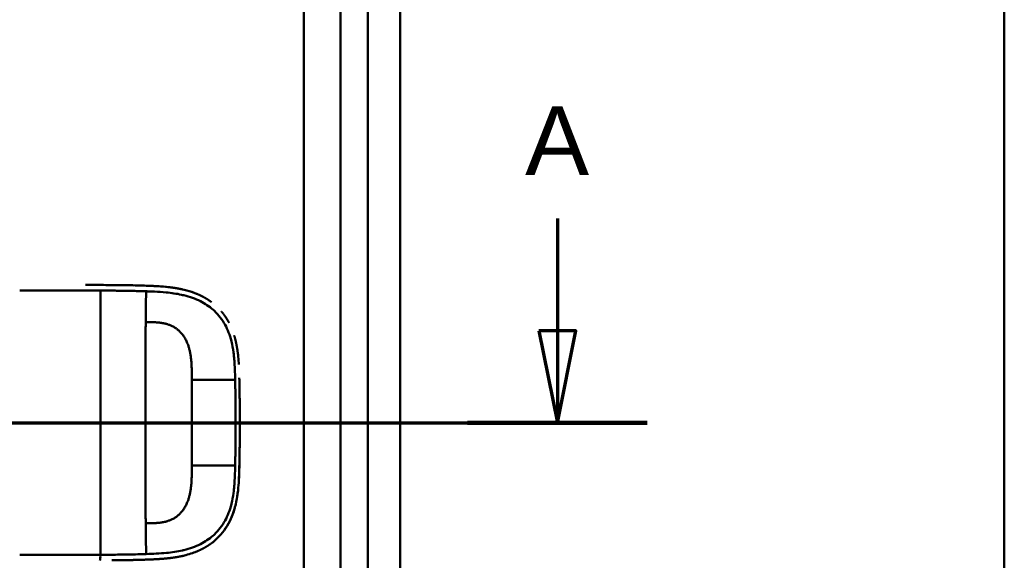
# Model space of a CAD drawing. Header units: millimetres. Extents: x 20 to 833, y 20 to 574.
# Tile 21 of 23: x 713 to 820, y 394 to 453. Entities that reach past the tile are written whole.
import ezdxf

# ---------------------------------------------------------------- set-up
doc = ezdxf.new("R2010")
doc.units = ezdxf.units.MM
doc.header["$LTSCALE"] = 2
for name, color, linetype, lineweight in [('Schnittansichtslinien(DIN)', 7, 'Continuous', 70), ('Sichtbare Kanten(DIN)', 7, 'Continuous', 50), ('Sichtbare tangentiale Kanten(DIN)', 7, 'Continuous', 50), ('Skizziergeometrie(DIN)', 7, 'Continuous', 50)]:
    doc.layers.add(name, color=color, linetype=linetype, lineweight=lineweight)
doc.styles.add('Aktuell-DINGroßer Text', font='arial.ttf')

# ---------------------------------------------------------------- blocks, each defined once
blk = doc.blocks.new('Ränder Standardrahmen')
at = {"layer": 'Skizziergeometrie(DIN)', "flags": 128}
blk.add_lwpolyline([(10, 10), (10, 287), (410, 287), (410, 10), (10, 10)], dxfattribs=at)
blk = doc.blocks.new('2DTransSchnitt0')
at = {"layer": 'Schnittansichtslinien(DIN)', "linetype": 'Continuous'}
for p, q in [((385.66, 215.606), (385.66, 209.474)), ((384.66, 209.474), (385.66, 204.474)), ((386.66, 209.474), (384.66, 209.474)), ((385.66, 209.474), (385.66, 204.474)), ((385.66, 204.474), (386.66, 209.474)), ((257.723, 204.474), (390.551, 204.474))]:
    blk.add_line(p, q, dxfattribs=at)
at = {"layer": 'Schnittansichtslinien(DIN)', "linetype": 'Continuous', "lineweight": 140}
blk.add_line((380.77, 204.474), (390.551, 204.474), dxfattribs=at)
at = {"layer": 'Schnittansichtslinien(DIN)', "linetype": 'Continuous', "flags": 128}
blk.add_lwpolyline([(384.66, 209.474), (385.66, 204.474), (386.66, 209.474), (384.66, 209.474)], dxfattribs=at)
at = {"layer": 'Schnittansichtslinien(DIN)'}
blk.add_solid([(384.66, 209.474), (385.66, 204.474), (386.66, 209.474), (384.66, 209.474)], dxfattribs=at)
at = {"layer": 'Schnittansichtslinien(DIN)', "insert": (383.907, 217.974), "char_height": 3.734, "attachment_point": 7, "style": 'Aktuell-DINGroßer Text'}
blk.add_mtext('A', dxfattribs=at)

msp = doc.modelspace()

# ---------------------------------------------------------------- linework, layer by layer
at = {"layer": 'Sichtbare Kanten(DIN)'}
for p, q in [((754.193, 291.745), (754.193, 483.176)), ((747.693, 482.177), (747.693, 292.745)), ((723.92, 423.933), (723.92, 423.933))]:
    msp.add_line(p, q, dxfattribs=at)
for radius, start, end in [(11.7, 33.30625, 33.34865), (11.6, 32.44432, 32.48803), (11.5, 31.57112, 31.61294), (11.7, 326.65937, 326.70471), (11.6, 327.51746, 327.56366), (11.5, 328.39068, 328.43445)]:
    msp.add_arc((721.693, 408.961), radius, start, end, dxfattribs=at)
for points, degree, knots in [([(719.935, 423.949), (719.936, 423.949), (719.936, 423.949), (719.936, 423.949), (719.937, 423.949), (719.938, 423.949), (719.938, 423.949), (719.94, 423.949), (719.942, 423.949), (719.946, 423.949), (719.949, 423.949), (719.957, 423.949), (719.963, 423.949), (719.979, 423.949), (719.99, 423.949), (720.026, 423.949), (720.051, 423.949), (720.141, 423.949), (720.206, 423.949), (720.621, 423.949), (720.971, 423.949), (721.695, 423.949), (722.067, 423.948), (722.79, 423.945), (723.133, 423.942), (723.478, 423.939)], 3, [0, 0, 0, 0, 0.00005223, 0.00005223, 0.00015665, 0.00015665, 0.0003655, 0.0003655, 0.0007832, 0.0007832, 0.00161859, 0.00161859, 0.00328937, 0.00328937, 0.00663094, 0.00663094, 0.01403005, 0.01403005, 0.03376106, 0.03376106, 0.13899858, 0.13899858, 0.25220584, 0.25220584, 0.35698382, 0.35698382, 0.35698382, 0.35698382]), ([(722.439, 423.947), (722.439, 423.947), (722.439, 423.947), (722.439, 423.947), (722.44, 423.947), (722.44, 423.947), (722.441, 423.947), (722.442, 423.947), (722.443, 423.947), (722.448, 423.947), (722.452, 423.947), (722.466, 423.947), (722.477, 423.946), (722.52, 423.946), (722.552, 423.946), (722.68, 423.945), (722.776, 423.945), (723.16, 423.942), (723.448, 423.939), (724.597, 423.925), (725.46, 423.906), (726.895, 423.86), (727.495, 423.838), (728.968, 423.734), (729.838, 423.629), (731.045, 423.335), (731.403, 423.228), (731.876, 423.053), (731.999, 423.004), (732.144, 422.943), (732.167, 422.933), (732.198, 422.92), (732.206, 422.916), (732.218, 422.911), (732.221, 422.909), (732.224, 422.908), (732.225, 422.908), (732.225, 422.908), (732.225, 422.908), (732.225, 422.908), (732.225, 422.908), (732.225, 422.908), (732.225, 422.908), (732.225, 422.908)], 3, [0, 0, 0, 0, 0.0000491, 0.0000491, 0.0000891, 0.0000891, 0.0002091, 0.0002091, 0.0005692, 0.0005692, 0.0016492, 0.0016492, 0.0048893, 0.0048893, 0.0146095, 0.0146095, 0.0437711, 0.0437711, 0.1312516, 0.1312516, 0.3939292, 0.3939292, 0.5799593, 0.5799593, 0.8598793, 0.8598793, 0.9815506, 0.9815506, 1.0251294, 1.0251294, 1.0332985, 1.0332985, 1.036362, 1.036362, 1.0375109, 1.0375109, 1.0376187, 1.0376187, 1.0376591, 1.0376591, 1.0376717, 1.0376717, 1.0376858, 1.0376858, 1.0376858, 1.0376858]), ([(723.478, 423.939), (723.478, 423.939), (723.478, 423.939), (723.478, 423.939), (723.478, 423.939), (723.479, 423.939), (723.48, 423.939), (723.482, 423.939), (723.483, 423.939), (723.489, 423.939), (723.494, 423.938), (723.519, 423.938), (723.538, 423.938), (723.718, 423.936), (723.882, 423.934), (724.035, 423.931), (724.036, 423.931), (724.036, 423.931)], 3, [0, 0, 0, 0, 0.000011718, 0.000011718, 0.000058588, 0.000058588, 0.00024601, 0.00024601, 0.000620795, 0.000620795, 0.00211991, 0.00211991, 0.008116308, 0.008116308, 0.056609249, 0.056609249, 0.056677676, 0.056677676, 0.056677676, 0.056677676]), ([(723.478, 423.939), (723.478, 423.939), (723.478, 423.939), (723.478, 423.939), (723.479, 423.939), (723.479, 423.939), (723.479, 423.939), (723.481, 423.939), (723.482, 423.939), (723.487, 423.939), (723.491, 423.938), (723.505, 423.938), (723.515, 423.938), (723.558, 423.938), (723.59, 423.937), (723.718, 423.936), (723.814, 423.935), (724.195, 423.929), (724.482, 423.925), (725.196, 423.91), (725.621, 423.9), (726.683, 423.868), (727.313, 423.847), (728.876, 423.745), (729.799, 423.639), (731.054, 423.332), (731.411, 423.225), (731.883, 423.05), (732.007, 423.001), (732.151, 422.94), (732.174, 422.93), (732.205, 422.916), (732.214, 422.913), (732.223, 422.909), (732.224, 422.908), (732.225, 422.908), (732.225, 422.908), (732.225, 422.908), (732.225, 422.908), (732.225, 422.908), (732.225, 422.908), (732.225, 422.908)], 3, [0, 0, 0, 0, 0.00005241, 0.00005241, 0.00009242, 0.00009242, 0.00021245, 0.00021245, 0.0005725, 0.0005725, 0.00165256, 0.00165256, 0.00489264, 0.00489264, 0.01461281, 0.01461281, 0.04377449, 0.04377449, 0.13125587, 0.13125587, 0.2625352, 0.2625352, 0.45952046, 0.45952046, 0.75581351, 0.75581351, 0.87730662, 0.87730662, 0.92088603, 0.92088603, 0.92905535, 0.92905535, 0.93211897, 0.93211897, 0.93240621, 0.93240621, 0.93251398, 0.93251398, 0.93253419, 0.93253419, 0.93255263, 0.93255263, 0.93255263, 0.93255263]), ([(724.616, 423.922), (724.617, 423.922), (724.617, 423.922), (724.617, 423.922), (724.617, 423.922), (724.618, 423.922), (724.619, 423.922), (724.62, 423.922), (724.621, 423.922), (724.624, 423.922), (724.626, 423.922), (724.66, 423.921), (724.691, 423.92), (724.758, 423.919), (724.794, 423.918), (724.956, 423.915), (725.082, 423.912), (725.207, 423.909), (725.209, 423.909), (725.211, 423.909), (725.211, 423.909), (725.211, 423.909)], 3, [0, 0, 0, 0, 0.0000377, 0.0000377, 0.000112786, 0.000112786, 0.000262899, 0.000262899, 0.000563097, 0.000563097, 0.001163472, 0.001163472, 0.0107696, 0.0107696, 0.021744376, 0.021744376, 0.060254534, 0.060254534, 0.060863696, 0.060863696, 0.060907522, 0.060907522, 0.060907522, 0.060907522]), ([(725.875, 423.892), (725.875, 423.892), (725.876, 423.892), (725.876, 423.892), (725.876, 423.892), (725.877, 423.892), (725.877, 423.892), (725.879, 423.892), (725.88, 423.892), (725.885, 423.892), (725.888, 423.892), (725.902, 423.891), (725.913, 423.891), (725.955, 423.89), (725.986, 423.889), (726.112, 423.885), (726.207, 423.882), (726.309, 423.879), (726.317, 423.879), (726.332, 423.878), (726.339, 423.878), (726.345, 423.878), (726.346, 423.878), (726.346, 423.878), (726.346, 423.878), (726.346, 423.878), (726.346, 423.878), (726.346, 423.878), (726.346, 423.878), (726.346, 423.878)], 3, [0, 0, 0, 0, 0.00008353, 0.00008353, 0.00012354, 0.00012354, 0.000243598, 0.000243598, 0.00060375, 0.00060375, 0.001683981, 0.001683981, 0.004924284, 0.004924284, 0.014644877, 0.014644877, 0.043810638, 0.043810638, 0.046544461, 0.046544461, 0.048595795, 0.048595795, 0.048641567, 0.048641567, 0.048665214, 0.048665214, 0.048677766, 0.048677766, 0.048692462, 0.048692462, 0.048692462, 0.048692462]), ([(733.658, 422.077), (733.434, 422.245), (733.157, 422.431), (732.871, 422.599), (732.576, 422.75), (732.275, 422.886), (732.225, 422.908)], 5, [0.94147194, 0.94147194, 0.94147194, 0.94147194, 0.94147194, 0.94147194, 1.09060804, 1.12015227, 1.12015227, 1.12015227, 1.12015227, 1.12015227, 1.12015227]), ([(735.549, 419.853), (735.531, 419.887), (735.392, 420.145), (735.241, 420.395), (735.077, 420.635), (734.902, 420.864), (734.742, 421.054)], 5, [0.63578119, 0.63578119, 0.63578119, 0.63578119, 0.63578119, 0.63578119, 0.65520572, 0.78405735, 0.78405735, 0.78405735, 0.78405735, 0.78405735, 0.78405735]), ([(736.486, 416.764), (736.451, 417.012), (736.394, 417.356), (736.326, 417.699), (736.244, 418.037), (736.146, 418.371), (736.117, 418.464)], 5, [0.31433668, 0.31433668, 0.31433668, 0.31433668, 0.31433668, 0.31433668, 0.43750456, 0.48594884, 0.48594884, 0.48594884, 0.48594884, 0.48594884, 0.48594884]), ([(736.486, 416.764), (736.486, 416.764), (736.486, 416.764), (736.486, 416.764), (736.486, 416.764), (736.486, 416.763), (736.486, 416.763), (736.486, 416.761), (736.486, 416.76), (736.487, 416.755), (736.487, 416.752), (736.489, 416.737), (736.491, 416.727), (736.497, 416.684), (736.501, 416.652), (736.518, 416.524), (736.529, 416.428), (736.572, 416.042), (736.596, 415.752), (736.619, 415.4), (736.623, 415.338), (736.627, 415.276)], 3, [0, 0, 0, 0, 0.00003489, 0.00003489, 0.00007493, 0.00007493, 0.00019502, 0.00019502, 0.00055514, 0.00055514, 0.00163526, 0.00163526, 0.00487537, 0.00487537, 0.01459547, 0.01459547, 0.04375692, 0.04375692, 0.13126731, 0.13126731, 0.14987755, 0.14987755, 0.14987755, 0.14987755]), ([(736.681, 413.816), (736.681, 413.816), (736.681, 413.816), (736.681, 413.815), (736.681, 413.815), (736.681, 413.814), (736.681, 413.814), (736.681, 413.811), (736.681, 413.807), (736.681, 413.792), (736.682, 413.779), (736.684, 413.665), (736.686, 413.564), (736.689, 413.451), (736.689, 413.429), (736.689, 413.429)], 3, [0, 0, 0, 0, 0.000014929, 0.000014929, 0.000074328, 0.000074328, 0.000193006, 0.000193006, 0.001142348, 0.001142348, 0.004939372, 0.004939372, 0.035320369, 0.035320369, 0.038683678, 0.038683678, 0.038683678, 0.038683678]), ([(736.705, 412.621), (736.702, 412.756), (736.7, 412.891), (736.697, 413.025), (736.695, 413.16), (736.692, 413.295), (736.689, 413.429)], 3, [0.366689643, 0.366689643, 0.366689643, 0.366689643, 0.406900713, 0.406900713, 0.406900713, 0.447266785, 0.447266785, 0.447266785, 0.447266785]), ([(736.705, 412.621), (736.705, 412.621), (736.705, 412.621), (736.705, 412.621), (736.705, 412.621), (736.705, 412.62), (736.705, 412.62), (736.705, 412.618), (736.705, 412.617), (736.705, 412.612), (736.705, 412.608), (736.705, 412.594), (736.705, 412.583), (736.706, 412.54), (736.707, 412.508), (736.709, 412.378), (736.71, 412.281), (736.712, 412.157), (736.713, 412.13), (736.713, 412.09), (736.713, 412.077), (736.714, 412.057), (736.714, 412.051), (736.714, 412.041), (736.714, 412.037), (736.714, 412.032), (736.714, 412.031), (736.714, 412.028), (736.714, 412.027), (736.714, 412.026), (736.714, 412.026), (736.714, 412.025), (736.714, 412.025), (736.714, 412.024), (736.714, 412.024), (736.714, 412.024), (736.714, 412.024), (736.714, 412.024), (736.714, 412.024), (736.714, 412.024)], 3, [0, 0, 0, 0, 0.000053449, 0.000053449, 0.000093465, 0.000093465, 0.000213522, 0.000213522, 0.000573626, 0.000573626, 0.001653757, 0.001653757, 0.004893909, 0.004893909, 0.014614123, 0.014614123, 0.043774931, 0.043774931, 0.051769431, 0.051769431, 0.055766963, 0.055766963, 0.057765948, 0.057765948, 0.05876565, 0.05876565, 0.059265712, 0.059265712, 0.059515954, 0.059515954, 0.059641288, 0.059641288, 0.059704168, 0.059704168, 0.059735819, 0.059735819, 0.059751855, 0.059751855, 0.059768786, 0.059768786, 0.059768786, 0.059768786]), ([(736.722, 411.437), (736.72, 411.578), (736.718, 411.719), (736.716, 411.859), (736.716, 411.914), (736.715, 411.969), (736.714, 412.024)], 3, [0.248417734, 0.248417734, 0.248417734, 0.248417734, 0.290654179, 0.290654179, 0.290654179, 0.307101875, 0.307101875, 0.307101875, 0.307101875]), ([(736.722, 411.437), (736.722, 411.437), (736.722, 411.436), (736.722, 411.436), (736.722, 411.436), (736.722, 411.435), (736.722, 411.435), (736.722, 411.433), (736.722, 411.432), (736.722, 411.427), (736.722, 411.424), (736.722, 411.409), (736.722, 411.399), (736.723, 411.355), (736.723, 411.323), (736.724, 411.193), (736.725, 411.096), (736.727, 410.975), (736.727, 410.951), (736.727, 410.914), (736.727, 410.902), (736.727, 410.884), (736.728, 410.878), (736.728, 410.869), (736.728, 410.865), (736.728, 410.861), (736.728, 410.859), (736.728, 410.857), (736.728, 410.856), (736.728, 410.855), (736.728, 410.855), (736.728, 410.854), (736.728, 410.854), (736.728, 410.854), (736.728, 410.854), (736.728, 410.854), (736.728, 410.854), (736.728, 410.853), (736.728, 410.853), (736.728, 410.853)], 3, [0, 0, 0, 0, 0.000031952, 0.000031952, 0.000071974, 0.000071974, 0.000192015, 0.000192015, 0.000552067, 0.000552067, 0.001632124, 0.001632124, 0.004872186, 0.004872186, 0.014592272, 0.014592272, 0.043752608, 0.043752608, 0.05104132, 0.05104132, 0.054685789, 0.054685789, 0.056508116, 0.056508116, 0.057419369, 0.057419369, 0.057875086, 0.057875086, 0.058103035, 0.058103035, 0.058217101, 0.058217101, 0.058274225, 0.058274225, 0.058302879, 0.058302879, 0.058317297, 0.058317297, 0.058332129, 0.058332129, 0.058332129, 0.058332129]), ([(736.732, 410.275), (736.731, 410.415), (736.73, 410.556), (736.729, 410.696), (736.729, 410.748), (736.728, 410.801), (736.728, 410.853)], 3, [0.132443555, 0.132443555, 0.132443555, 0.132443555, 0.174407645, 0.174407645, 0.174407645, 0.190155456, 0.190155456, 0.190155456, 0.190155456]), ([(736.732, 410.275), (736.732, 410.275), (736.732, 410.275), (736.732, 410.274), (736.732, 410.274), (736.732, 410.274), (736.732, 410.273), (736.732, 410.272), (736.732, 410.271), (736.732, 410.266), (736.732, 410.262), (736.732, 410.248), (736.732, 410.237), (736.733, 410.194), (736.733, 410.161), (736.734, 410.032), (736.734, 409.935), (736.736, 409.546), (736.736, 409.254), (736.736, 408.525), (736.735, 408.088), (736.73, 407.245), (736.726, 406.839), (736.721, 406.434)], 3, [0, 0, 0, 0, 0.00006518, 0.00006518, 0.00010518, 0.00010518, 0.00022519, 0.00022519, 0.00058521, 0.00058521, 0.00166523, 0.00166523, 0.00490526, 0.00490526, 0.01462529, 0.01462529, 0.04378543, 0.04378543, 0.13126692, 0.13126692, 0.26248759, 0.26248759, 0.38414897, 0.38414897, 0.38414897, 0.38414897]), ([(736.736, 409.171), (736.736, 409.171), (736.736, 409.17), (736.736, 409.17), (736.736, 409.17), (736.736, 409.169), (736.736, 409.169), (736.736, 409.167), (736.736, 409.166), (736.736, 409.161), (736.736, 409.158), (736.736, 409.143), (736.736, 409.133), (736.736, 409.089), (736.736, 409.057), (736.736, 408.927), (736.736, 408.83), (736.736, 408.441), (736.735, 408.15), (736.731, 407.421), (736.728, 406.983), (736.719, 406.218), (736.715, 405.89), (736.694, 404.609), (736.684, 403.655), (736.632, 402.705)], 3, [0, 0, 0, 0, 0.00008576, 0.00008576, 0.00012576, 0.00012576, 0.00024577, 0.00024577, 0.00060577, 0.00060577, 0.00168578, 0.00168578, 0.0049258, 0.0049258, 0.01464581, 0.01464581, 0.04380589, 0.04380589, 0.13128689, 0.13128689, 0.26250768, 0.26250768, 0.36092522, 0.36092522, 0.64677928, 0.64677928, 0.64677928, 0.64677928]), ([(736.734, 408.078), (736.735, 408.136), (736.735, 408.237), (736.735, 408.339), (736.736, 408.44), (736.736, 408.542), (736.736, 408.585)], 5, [0.378128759, 0.378128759, 0.378128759, 0.378128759, 0.378128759, 0.378128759, 0.40694036, 0.428804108, 0.428804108, 0.428804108, 0.428804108, 0.428804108, 0.428804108]), ([(736.727, 407.005), (736.727, 407.005), (736.727, 407.004), (736.727, 407.004), (736.727, 407.004), (736.727, 407.003), (736.727, 407.003), (736.727, 407.001), (736.727, 407), (736.727, 406.995), (736.727, 406.991), (736.727, 406.977), (736.727, 406.966), (736.727, 406.923), (736.726, 406.891), (736.725, 406.761), (736.724, 406.664), (736.721, 406.401), (736.719, 406.236), (736.717, 406.071)], 3, [0, 0, 0, 0, 0.000075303, 0.000075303, 0.000115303, 0.000115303, 0.000235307, 0.000235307, 0.000595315, 0.000595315, 0.001675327, 0.001675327, 0.00491534, 0.00491534, 0.014635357, 0.014635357, 0.043795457, 0.043795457, 0.093385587, 0.093385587, 0.093385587, 0.093385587]), ([(736.714, 405.851), (736.714, 405.846), (736.712, 405.745), (736.703, 405.152), (736.693, 404.612), (736.681, 404.072)], 3, [0.11540998, 0.11540998, 0.11540998, 0.11540998, 0.13127697, 0.13127697, 0.29329903, 0.29329903, 0.29329903, 0.29329903]), ([(736.714, 405.851), (736.714, 405.851), (736.714, 405.85), (736.714, 405.85), (736.714, 405.85), (736.714, 405.849), (736.714, 405.849), (736.714, 405.847), (736.714, 405.846), (736.714, 405.841), (736.714, 405.838), (736.713, 405.823), (736.713, 405.813), (736.713, 405.769), (736.712, 405.737), (736.71, 405.607), (736.709, 405.51), (736.706, 405.377), (736.706, 405.34), (736.705, 405.29), (736.705, 405.276), (736.704, 405.26), (736.704, 405.258), (736.704, 405.255), (736.704, 405.255), (736.704, 405.254), (736.704, 405.254), (736.704, 405.254), (736.704, 405.254), (736.704, 405.254), (736.704, 405.254), (736.704, 405.254)], 3, [0, 0, 0, 0, 0.000042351, 0.000042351, 0.000082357, 0.000082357, 0.000202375, 0.000202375, 0.000562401, 0.000562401, 0.001642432, 0.001642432, 0.004882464, 0.004882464, 0.014602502, 0.014602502, 0.043762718, 0.043762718, 0.054697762, 0.054697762, 0.058798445, 0.058798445, 0.059567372, 0.059567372, 0.059642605, 0.059642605, 0.059680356, 0.059680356, 0.059699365, 0.059699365, 0.059718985, 0.059718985, 0.059718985, 0.059718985]), ([(736.714, 405.851), (736.714, 405.845), (736.712, 405.738), (736.71, 405.592), (736.708, 405.501), (736.706, 405.377), (736.706, 405.343), (736.705, 405.296), (736.705, 405.284), (736.704, 405.266), (736.704, 405.261), (736.704, 405.256), (736.704, 405.256), (736.704, 405.255), (736.704, 405.255), (736.704, 405.254), (736.704, 405.254), (736.704, 405.254), (736.704, 405.254), (736.704, 405.254), (736.704, 405.254), (736.704, 405.254)], 3, [0.442471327, 0.442471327, 0.442471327, 0.442471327, 0.459325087, 0.459325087, 0.486465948, 0.486465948, 0.496643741, 0.496643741, 0.500460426, 0.500460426, 0.501891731, 0.501891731, 0.50203941, 0.50203941, 0.502113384, 0.502113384, 0.502150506, 0.502150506, 0.5021692, 0.5021692, 0.502188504, 0.502188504, 0.502188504, 0.502188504]), ([(736.689, 404.465), (736.689, 404.465), (736.689, 404.465), (736.689, 404.465), (736.689, 404.465), (736.689, 404.464), (736.689, 404.464), (736.689, 404.462), (736.689, 404.461), (736.689, 404.456), (736.689, 404.453), (736.689, 404.438), (736.688, 404.427), (736.687, 404.384), (736.687, 404.352), (736.684, 404.237), (736.682, 404.155), (736.681, 404.072)], 3, [0, 0, 0, 0, 0.000033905, 0.000033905, 0.000073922, 0.000073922, 0.000193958, 0.000193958, 0.000554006, 0.000554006, 0.001634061, 0.001634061, 0.004874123, 0.004874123, 0.014594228, 0.014594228, 0.039322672, 0.039322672, 0.039322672, 0.039322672]), ([(736.681, 404.072), (736.663, 403.334), (736.639, 402.592), (736.494, 401.045), (736.36, 400.232), (736.051, 399.212), (735.963, 398.963), (735.831, 398.639), (735.796, 398.559), (735.749, 398.453), (735.737, 398.426), (735.707, 398.361), (735.68, 398.305), (735.67, 398.283)], 3, [0, 0, 0, 0, 0.22193151, 0.22193151, 0.46716047, 0.46716047, 0.54829248, 0.54829248, 0.5753061, 0.5753061, 0.58430945, 0.58430945, 0.59766622, 0.59766622, 0.59766622, 0.59766622]), ([(736.216, 399.779), (736.223, 399.805), (736.304, 400.113), (736.372, 400.424), (736.43, 400.738), (736.477, 401.054), (736.514, 401.344)], 5, [1.29338836, 1.29338836, 1.29338836, 1.29338836, 1.29338836, 1.29338836, 1.30638847, 1.4503927, 1.4503927, 1.4503927, 1.4503927, 1.4503927, 1.4503927]), ([(736.216, 399.779), (736.216, 399.779), (736.216, 399.779), (736.216, 399.779), (736.216, 399.779), (736.216, 399.779), (736.216, 399.778), (736.216, 399.778), (736.216, 399.777), (736.214, 399.769), (736.212, 399.761), (736.207, 399.744), (736.205, 399.735), (736.195, 399.701), (736.188, 399.676), (736.144, 399.519), (736.105, 399.388), (736.005, 399.086), (735.943, 398.915), (735.579, 398.015), (735.169, 397.333), (734.493, 396.556), (734.3, 396.361), (734.03, 396.119), (733.961, 396.06), (733.868, 395.983), (733.844, 395.964), (733.791, 395.922), (733.754, 395.893), (733.731, 395.875)], 3, [0, 0, 0, 0, 0.00001917, 0.00001917, 0.00005748, 0.00005748, 0.0001341, 0.0001341, 0.00028731, 0.00028731, 0.00273867, 0.00273867, 0.00568458, 0.00568458, 0.01354037, 0.01354037, 0.0554501, 0.0554501, 0.11134724, 0.11134724, 0.35517064, 0.35517064, 0.44356656, 0.44356656, 0.47298674, 0.47298674, 0.48279189, 0.48279189, 0.49507846, 0.49507846, 0.49507846, 0.49507846]), ([(734.857, 396.983), (734.99, 397.15), (735.17, 397.396), (735.337, 397.654), (735.49, 397.922), (735.63, 398.2), (735.67, 398.283)], 5, [0.97812109, 0.97812109, 0.97812109, 0.97812109, 0.97812109, 0.97812109, 1.08869603, 1.13469166, 1.13469166, 1.13469166, 1.13469166, 1.13469166, 1.13469166]), ([(732.118, 394.943), (732.19, 394.973), (732.53, 395.122), (732.862, 395.291), (733.185, 395.481), (733.495, 395.693), (733.731, 395.875)], 5, [0.61062915, 0.61062915, 0.61062915, 0.61062915, 0.61062915, 0.61062915, 0.65331117, 0.81171679, 0.81171679, 0.81171679, 0.81171679, 0.81171679, 0.81171679]), ([(732.118, 394.943), (732.117, 394.943), (732.117, 394.943), (732.117, 394.942), (732.117, 394.942), (732.115, 394.941), (732.113, 394.941), (732.107, 394.938), (732.102, 394.936), (732.085, 394.929), (732.073, 394.924), (731.995, 394.891), (731.928, 394.865), (731.771, 394.804), (731.681, 394.771), (731.347, 394.656), (731.1, 394.581), (730.766, 394.494), (730.682, 394.473), (730.569, 394.447), (730.541, 394.44), (730.469, 394.424), (730.411, 394.411), (730.381, 394.405)], 3, [0, 0, 0, 0, 0.00003654, 0.00003654, 0.00018252, 0.00018252, 0.00076618, 0.00076618, 0.00242803, 0.00242803, 0.00685953, 0.00685953, 0.03049567, 0.03049567, 0.06201177, 0.06201177, 0.14610438, 0.14610438, 0.17411752, 0.17411752, 0.18345462, 0.18345462, 0.19786847, 0.19786847, 0.19786847, 0.19786847]), ([(723.972, 393.964), (723.972, 393.964), (723.971, 393.964), (723.971, 393.964), (723.971, 393.964), (723.97, 393.964), (723.97, 393.964), (723.969, 393.964), (723.967, 393.964), (723.963, 393.964), (723.959, 393.964), (723.945, 393.964), (723.934, 393.964), (723.892, 393.963), (723.86, 393.963), (723.733, 393.961), (723.637, 393.96), (723.512, 393.959), (723.483, 393.958), (723.44, 393.958), (723.425, 393.958), (723.403, 393.957), (723.396, 393.957), (723.385, 393.957), (723.382, 393.957), (723.376, 393.957), (723.374, 393.957), (723.371, 393.957), (723.371, 393.957), (723.369, 393.957), (723.369, 393.957), (723.368, 393.957), (723.368, 393.957), (723.367, 393.957), (723.367, 393.957), (723.367, 393.957), (723.367, 393.957), (723.367, 393.957), (723.367, 393.957), (723.367, 393.957)], 3, [0, 0, 0, 0, 0.000043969, 0.000043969, 0.000083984, 0.000083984, 0.000204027, 0.000204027, 0.000564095, 0.000564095, 0.001644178, 0.001644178, 0.004884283, 0.004884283, 0.014604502, 0.014604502, 0.04376599, 0.04376599, 0.052593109, 0.052593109, 0.057007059, 0.057007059, 0.059214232, 0.059214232, 0.060317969, 0.060317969, 0.060869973, 0.060869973, 0.061146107, 0.061146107, 0.061284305, 0.061284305, 0.061353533, 0.061353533, 0.061388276, 0.061388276, 0.061405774, 0.061405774, 0.061423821, 0.061423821, 0.061423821, 0.061423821]), ([(723.972, 393.964), (723.982, 393.965), (723.992, 393.965), (724.196, 393.968), (724.388, 393.971), (724.58, 393.974)], 3, [0.247650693, 0.247650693, 0.247650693, 0.247650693, 0.250845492, 0.250845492, 0.310534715, 0.310534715, 0.310534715, 0.310534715]), ([(725.189, 393.987), (725.189, 393.987), (725.189, 393.987), (725.189, 393.987), (725.189, 393.987), (725.188, 393.987), (725.188, 393.987), (725.186, 393.987), (725.185, 393.987), (725.181, 393.987), (725.177, 393.987), (725.163, 393.986), (725.153, 393.986), (725.111, 393.985), (725.079, 393.984), (724.953, 393.982), (724.858, 393.98), (724.732, 393.977), (724.702, 393.977), (724.656, 393.976), (724.641, 393.975), (724.618, 393.975), (724.61, 393.975), (724.599, 393.975), (724.595, 393.975), (724.589, 393.974), (724.587, 393.974), (724.585, 393.974), (724.584, 393.974), (724.582, 393.974), (724.582, 393.974), (724.581, 393.974), (724.581, 393.974), (724.58, 393.974), (724.58, 393.974), (724.58, 393.974), (724.58, 393.974), (724.58, 393.974), (724.58, 393.974), (724.58, 393.974)], 3, [0, 0, 0, 0, 0.000046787, 0.000046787, 0.000086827, 0.000086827, 0.000206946, 0.000206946, 0.000567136, 0.000567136, 0.001647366, 0.001647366, 0.004887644, 0.004887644, 0.014608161, 0.014608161, 0.043771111, 0.043771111, 0.053078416, 0.053078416, 0.057732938, 0.057732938, 0.060060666, 0.060060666, 0.0612249, 0.0612249, 0.061807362, 0.061807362, 0.062098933, 0.062098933, 0.062245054, 0.062245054, 0.062318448, 0.062318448, 0.062355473, 0.062355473, 0.062374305, 0.062374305, 0.06239437, 0.06239437, 0.06239437, 0.06239437]), ([(725.189, 393.987), (725.198, 393.987), (725.206, 393.987), (725.416, 393.992), (725.618, 393.997), (725.833, 394.003), (725.847, 394.004), (725.862, 394.004)], 3, [0.373932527, 0.373932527, 0.373932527, 0.373932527, 0.376597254, 0.376597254, 0.439473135, 0.439473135, 0.443987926, 0.443987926, 0.443987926, 0.443987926]), ([(726.351, 394.019), (726.351, 394.019), (726.351, 394.019), (726.35, 394.019), (726.35, 394.019), (726.35, 394.019), (726.35, 394.019), (726.349, 394.019), (726.348, 394.019), (726.345, 394.019), (726.343, 394.019), (726.335, 394.019), (726.328, 394.019), (726.302, 394.018), (726.282, 394.017), (726.204, 394.015), (726.144, 394.013), (726.048, 394.01), (726.011, 394.009), (725.955, 394.007), (725.937, 394.006), (725.909, 394.006), (725.899, 394.005), (725.885, 394.005), (725.881, 394.005), (725.874, 394.005), (725.871, 394.004), (725.868, 394.004), (725.867, 394.004), (725.865, 394.004), (725.864, 394.004), (725.863, 394.004), (725.863, 394.004), (725.863, 394.004), (725.862, 394.004), (725.862, 394.004), (725.862, 394.004), (725.862, 394.004), (725.862, 394.004), (725.862, 394.004), (725.862, 394.004), (725.862, 394.004)], 3, [0, 0, 0, 0, 0.000030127, 0.000030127, 0.00007034, 0.00007034, 0.000146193, 0.000146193, 0.000373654, 0.000373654, 0.001055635, 0.001055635, 0.003100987, 0.003100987, 0.009236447, 0.009236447, 0.027643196, 0.027643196, 0.039082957, 0.039082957, 0.044805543, 0.044805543, 0.047668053, 0.047668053, 0.049100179, 0.049100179, 0.049817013, 0.049817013, 0.050176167, 0.050176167, 0.050356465, 0.050356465, 0.050447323, 0.050447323, 0.050493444, 0.050493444, 0.050517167, 0.050517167, 0.050529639, 0.050529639, 0.050543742, 0.050543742, 0.050543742, 0.050543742]), ([(726.351, 394.019), (726.374, 394.02), (726.397, 394.021), (726.463, 394.023), (726.506, 394.024), (726.549, 394.026)], 3, [0.495122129, 0.495122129, 0.495122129, 0.495122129, 0.502349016, 0.502349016, 0.515895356, 0.515895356, 0.515895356, 0.515895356]), ([(726.549, 394.026), (726.549, 394.026), (726.965, 394.04), (727.749, 394.071), (728.526, 394.118), (729.285, 394.198), (730.032, 394.329), (730.381, 394.405)], 5, [0, 0, 0, 0, 0, 0, 0.00023388, 0.21792631, 0.41257681, 0.41257681, 0.41257681, 0.41257681, 0.41257681, 0.41257681])]:
    msp.add_open_spline(points, degree=degree, knots=knots, dxfattribs=at)
for points, degree in [([(727.454, 423.834), (727.274, 423.843), (727.093, 423.851), (726.912, 423.858), (726.731, 423.865), (726.549, 423.871)], 5), ([(730.534, 423.458), (730.208, 423.533), (729.879, 423.596), (729.548, 423.648), (729.215, 423.691), (728.88, 423.727)], 5), ([(722.783, 393.952), (722.979, 393.953), (723.173, 393.955), (723.367, 393.957)], 3)]:
    msp.add_open_spline(points, degree=degree, dxfattribs=at)
at = {"layer": 'Sichtbare tangentiale Kanten(DIN)'}
for p, q in [((743.693, 292.745), (743.693, 482.177)), ((731.505, 413.606), (731.505, 413.615)), ((736.229, 413.606), (731.505, 413.606)), ((731.505, 404.291), (731.505, 404.282)), ((736.229, 404.291), (731.505, 404.291)), ((721.543, 394.559), (721.55, 394.559))]:
    msp.add_line(p, q, dxfattribs=at)
for centre, major_axis, start_param, end_param in [((731.587, 408.389), (-0.005, 10.727), 1.0628535, 1.5185692), ((731.587, 409.508), (-0.005, -10.727), 4.7645546, 5.2203318)]:
    msp.add_ellipse(centre, major_axis=major_axis, ratio=0.0085792, start_param=start_param, end_param=end_param, dxfattribs=at)
for points, degree in [([(750.693, 292.745), (750.693, 355.889), (750.693, 419.033), (750.693, 482.177)], 3), ([(721.55, 408.949), (721.55, 412.423), (721.55, 415.898), (721.55, 419.048), (721.55, 421.549), (721.55, 423.338)], 5), ([(726.486, 419.914), (726.492, 420.698), (726.5, 421.432), (726.509, 422.107), (726.52, 422.718), (726.533, 423.263)], 5), ([(726.486, 419.914), (726.471, 418.12), (726.462, 416.044), (726.456, 413.751), (726.454, 411.35), (726.454, 408.949)], 5), ([(726.454, 408.949), (724.94, 408.949), (723.33, 408.949), (721.55, 408.949)], 3), ([(721.55, 408.948), (721.55, 405.473), (721.55, 401.999), (721.55, 398.849), (721.55, 396.348), (721.55, 394.559)], 5), ([(726.454, 408.949), (727.989, 408.949), (729.669, 408.949), (731.495, 408.949)], 3), ([(726.486, 397.983), (726.471, 399.776), (726.462, 401.853), (726.456, 404.146), (726.454, 406.547), (726.454, 408.948)], 5), ([(726.486, 397.983), (726.497, 396.669), (726.512, 395.54), (726.533, 394.634)], 3)]:
    msp.add_open_spline(points, degree=degree, dxfattribs=at)
for points, degree, knots in [([(712.761, 423.338), (712.931, 423.338), (713.101, 423.338), (713.27, 423.338), (713.468, 423.338), (713.666, 423.338), (713.882, 423.338), (714.282, 423.338), (714.629, 423.338), (714.968, 423.338), (715.001, 423.338), (715.037, 423.338), (715.075, 423.338), (715.424, 423.338), (715.749, 423.338), (716.081, 423.338), (716.446, 423.338), (716.807, 423.338), (717.171, 423.338), (717.533, 423.338), (717.894, 423.338), (718.251, 423.338), (718.389, 423.338), (718.53, 423.338), (718.671, 423.338), (718.897, 423.338), (719.12, 423.338), (719.346, 423.338), (719.717, 423.338), (720.084, 423.338), (720.455, 423.338), (720.817, 423.338), (721.182, 423.338), (721.533, 423.338), (721.543, 423.338), (721.546, 423.338), (721.55, 423.338)], 3, [0, 0, 0, 0, 0.05078067, 0.05078067, 0.05078067, 0.1102021, 0.1102021, 0.1102021, 0.2202767, 0.2202767, 0.2202767, 0.23095286, 0.23095286, 0.23095286, 0.33022951, 0.33022951, 0.33022951, 0.4395805, 0.4395805, 0.4395805, 0.54854182, 0.54854182, 0.54854182, 0.59063446, 0.59063446, 0.59063446, 0.6580998, 0.6580998, 0.6580998, 0.76890548, 0.76890548, 0.76890548, 0.8770848, 0.8770848, 0.8770848, 0.87997457, 0.87997457, 0.87997457, 0.87997457]), ([(721.55, 423.338), (721.569, 423.338), (721.589, 423.338), (721.609, 423.338), (721.819, 423.338), (722.027, 423.338), (722.233, 423.337), (722.44, 423.337), (722.646, 423.335), (722.853, 423.334), (723.06, 423.333), (723.266, 423.331), (723.471, 423.329), (723.548, 423.328), (723.625, 423.327), (723.703, 423.326), (723.831, 423.325), (723.96, 423.323), (724.089, 423.321), (724.296, 423.318), (724.501, 423.315), (724.704, 423.311), (724.908, 423.307), (725.113, 423.302), (725.318, 423.298), (725.523, 423.293), (725.726, 423.288), (725.927, 423.282), (726.128, 423.276), (726.331, 423.269), (726.533, 423.263)], 3, [0, 0, 0, 0, 0.00593799, 0.00593799, 0.00593799, 0.06876696, 0.06876696, 0.06876696, 0.13141451, 0.13141451, 0.13141451, 0.19404693, 0.19404693, 0.19404693, 0.2177013, 0.2177013, 0.2177013, 0.25674204, 0.25674204, 0.25674204, 0.3195011, 0.3195011, 0.3195011, 0.38223166, 0.38223166, 0.38223166, 0.44495846, 0.44495846, 0.44495846, 0.5075707, 0.5075707, 0.5075707, 0.5075707]), ([(726.533, 423.263), (726.576, 423.261), (726.62, 423.26), (726.664, 423.258), (726.93, 423.249), (727.195, 423.239), (727.454, 423.226), (727.87, 423.206), (728.281, 423.18), (728.704, 423.14), (728.994, 423.112), (729.283, 423.077), (729.563, 423.036), (729.843, 422.994), (730.111, 422.946), (730.378, 422.888), (730.465, 422.869), (730.554, 422.848), (730.644, 422.826), (730.961, 422.749), (731.275, 422.656), (731.573, 422.55), (731.871, 422.443), (732.156, 422.323), (732.437, 422.182), (732.683, 422.059), (732.927, 421.919), (733.158, 421.765), (733.389, 421.611), (733.605, 421.446), (733.812, 421.265), (733.864, 421.219), (733.917, 421.171), (733.969, 421.122), (734.198, 420.906), (734.41, 420.672), (734.603, 420.422), (734.796, 420.171), (734.97, 419.905), (735.124, 419.626), (735.272, 419.356), (735.402, 419.075), (735.516, 418.78), (735.63, 418.485), (735.728, 418.175), (735.813, 417.842), (735.819, 417.818), (735.825, 417.796), (735.83, 417.775), (735.92, 417.411), (735.993, 417.017), (736.05, 416.592), (736.085, 416.333), (736.11, 416.086), (736.132, 415.825), (736.135, 415.793), (736.137, 415.764), (736.14, 415.736), (736.166, 415.408), (736.184, 415.071), (736.198, 414.718), (736.212, 414.366), (736.218, 414.102), (736.229, 413.606)], 3, [0, 0, 0, 0, 0.0135271, 0.0135271, 0.0135271, 0.0957917, 0.0957917, 0.0957917, 0.2275588, 0.2275588, 0.2275588, 0.3181985, 0.3181985, 0.3181985, 0.4088383, 0.4088383, 0.4088383, 0.4385873, 0.4385873, 0.4385873, 0.5430912, 0.5430912, 0.5430912, 0.6475951, 0.6475951, 0.6475951, 0.7390043, 0.7390043, 0.7390043, 0.8304135, 0.8304135, 0.8304135, 0.8537246, 0.8537246, 0.8537246, 0.9560852, 0.9560852, 0.9560852, 1.0584459, 1.0584459, 1.0584459, 1.157356, 1.157356, 1.157356, 1.2562662, 1.2562662, 1.2562662, 1.263312, 1.263312, 1.263312, 1.386941, 1.386941, 1.386941, 1.4624438, 1.4624438, 1.4624438, 1.4715048, 1.4715048, 1.4715048, 1.5781325, 1.5781325, 1.5781325, 1.6847601, 1.6847601, 1.6847601, 1.6847601]), ([(731.505, 413.615), (731.507, 414.151), (731.513, 415.513), (731.381, 417.053), (730.703, 418.86), (729.272, 419.729), (728.013, 419.907), (726.994, 419.902), (726.486, 419.914)], 5, [0, 0, 0, 0, 0, 0, 0.24920002, 0.49920002, 0.74920002, 0.99920002, 0.99920002, 0.99920002, 0.99920002, 0.99920002, 0.99920002]), ([(736.279, 408.949), (736.279, 409.143), (736.278, 409.336), (736.278, 409.529), (736.275, 410.494), (736.266, 411.46), (736.251, 412.433), (736.248, 412.628), (736.244, 412.82), (736.241, 413.007), (736.237, 413.193), (736.234, 413.385), (736.229, 413.585), (736.229, 413.592), (736.229, 413.599), (736.229, 413.606)], 3, [0, 0, 0, 0, 0.05795206, 0.05795206, 0.05795206, 0.34771308, 0.34771308, 0.34771308, 0.40585328, 0.40585328, 0.40585328, 0.46369354, 0.46369354, 0.46369354, 0.46581276, 0.46581276, 0.46581276, 0.46581276]), ([(721.55, 408.949), (720.195, 408.949), (718.814, 408.949), (717.254, 408.949), (715.694, 408.949), (714.227, 408.949), (712.761, 408.949)], 3, [0, 0, 0, 0, 0.44038321, 0.44038321, 0.44038321, 0.88076642, 0.88076642, 0.88076642, 0.88076642]), ([(731.495, 408.949), (731.959, 408.949), (732.293, 408.949), (732.696, 408.949), (733.099, 408.949), (733.494, 408.949), (733.887, 408.949), (733.985, 408.949), (734.084, 408.949), (734.182, 408.949), (734.477, 408.949), (734.773, 408.949), (735.07, 408.949), (735.12, 408.949), (735.169, 408.949), (735.219, 408.949), (735.269, 408.949), (735.319, 408.949), (735.368, 408.949), (735.618, 408.949), (735.869, 408.949), (736.126, 408.949), (736.178, 408.949), (736.229, 408.949), (736.279, 408.949)], 3, [0, 0, 0, 0, 0.13009876, 0.13009876, 0.13009876, 0.26019753, 0.26019753, 0.26019753, 0.29272222, 0.29272222, 0.29272222, 0.39029629, 0.39029629, 0.39029629, 0.40655864, 0.40655864, 0.40655864, 0.42282098, 0.42282098, 0.42282098, 0.50413271, 0.50413271, 0.50413271, 0.52039505, 0.52039505, 0.52039505, 0.52039505]), ([(726.533, 394.634), (727.275, 394.659), (728.015, 394.689), (728.739, 394.76), (729.343, 394.819), (729.932, 394.905), (730.506, 395.038), (730.555, 395.049), (730.604, 395.06), (730.653, 395.073), (730.969, 395.15), (731.282, 395.243), (731.579, 395.349), (731.876, 395.455), (732.159, 395.575), (732.44, 395.716), (732.685, 395.839), (732.929, 395.979), (733.159, 396.133), (733.39, 396.286), (733.606, 396.451), (733.812, 396.632), (733.865, 396.679), (733.919, 396.728), (733.972, 396.778), (734.201, 396.994), (734.413, 397.228), (734.606, 397.478), (734.798, 397.729), (734.972, 397.995), (735.126, 398.274), (735.274, 398.543), (735.403, 398.824), (735.517, 399.119), (735.631, 399.413), (735.729, 399.722), (735.813, 400.055), (735.819, 400.08), (735.825, 400.103), (735.83, 400.124), (735.917, 400.478), (735.99, 400.862), (736.046, 401.275), (736.082, 401.54), (736.109, 401.793), (736.131, 402.061), (736.134, 402.097), (736.137, 402.13), (736.14, 402.162), (736.166, 402.49), (736.184, 402.827), (736.198, 403.179), (736.212, 403.531), (736.218, 403.794), (736.229, 404.291)], 3, [0, 0, 0, 0, 0.2307616, 0.2307616, 0.2307616, 0.4232269, 0.4232269, 0.4232269, 0.4395154, 0.4395154, 0.4395154, 0.5437339, 0.5437339, 0.5437339, 0.6479524, 0.6479524, 0.6479524, 0.7391727, 0.7391727, 0.7391727, 0.8303931, 0.8303931, 0.8303931, 0.8541945, 0.8541945, 0.8541945, 0.9564832, 0.9564832, 0.9564832, 1.0587718, 1.0587718, 1.0587718, 1.1575136, 1.1575136, 1.1575136, 1.2562554, 1.2562554, 1.2562554, 1.2634816, 1.2634816, 1.2634816, 1.383867, 1.383867, 1.383867, 1.4613031, 1.4613031, 1.4613031, 1.4716059, 1.4716059, 1.4716059, 1.5781685, 1.5781685, 1.5781685, 1.684731, 1.684731, 1.684731, 1.684731]), ([(731.505, 404.282), (731.507, 403.758), (731.513, 402.376), (731.378, 400.846), (730.708, 399.037), (729.268, 398.167), (728.017, 397.99), (727.176, 397.999), (726.486, 397.983)], 5, [0, 0, 0, 0, 0, 0, 0.2491944, 0.4991944, 0.7491944, 0.9991944, 0.9991944, 0.9991944, 0.9991944, 0.9991944, 0.9991944]), ([(712.761, 394.559), (712.926, 394.559), (713.092, 394.559), (713.257, 394.559), (713.459, 394.559), (713.661, 394.559), (713.881, 394.559), (714.281, 394.559), (714.628, 394.559), (714.966, 394.559), (714.993, 394.559), (715.024, 394.559), (715.056, 394.559), (715.411, 394.559), (715.742, 394.559), (716.079, 394.559), (716.443, 394.559), (716.803, 394.559), (717.166, 394.559), (717.528, 394.559), (717.889, 394.559), (718.244, 394.559), (718.349, 394.559), (718.456, 394.559), (718.564, 394.559), (718.825, 394.559), (719.082, 394.559), (719.342, 394.559), (719.712, 394.559), (720.078, 394.559), (720.445, 394.559), (720.814, 394.559), (721.181, 394.559), (721.543, 394.559)], 3, [0, 0, 0, 0, 0.04936867, 0.04936867, 0.04936867, 0.11014179, 0.11014179, 0.11014179, 0.22014326, 0.22014326, 0.22014326, 0.2290985, 0.2290985, 0.2290985, 0.32998918, 0.32998918, 0.32998918, 0.4391613, 0.4391613, 0.4391613, 0.54803878, 0.54803878, 0.54803878, 0.58009837, 0.58009837, 0.58009837, 0.65768707, 0.65768707, 0.65768707, 0.76818131, 0.76818131, 0.76818131, 0.87925552, 0.87925552, 0.87925552, 0.87925552]), ([(721.484, 393.948), (721.514, 393.948), (721.538, 393.998), (721.544, 394.186), (721.547, 394.287), (721.545, 394.417), (721.543, 394.559)], 3, [0, 0, 0, 0, 0.6504188, 0.6504188, 0.6504188, 1, 1, 1, 1]), ([(721.55, 394.559), (721.567, 394.559), (721.585, 394.559), (721.602, 394.559), (721.835, 394.559), (722.077, 394.559), (722.301, 394.56), (722.881, 394.562), (723.495, 394.567), (724.09, 394.576), (724.142, 394.576), (724.195, 394.577), (724.246, 394.578), (724.401, 394.58), (724.552, 394.583), (724.705, 394.586), (725.315, 394.598), (725.926, 394.614), (726.533, 394.634)], 3, [0, 0, 0, 0, 0.00531619, 0.00531619, 0.00531619, 0.07550479, 0.07550479, 0.07550479, 0.25684052, 0.25684052, 0.25684052, 0.27252586, 0.27252586, 0.27252586, 0.31946639, 0.31946639, 0.31946639, 0.50757072, 0.50757072, 0.50757072, 0.50757072])]:
    msp.add_open_spline(points, degree=degree, knots=knots, dxfattribs=at)
msp.add_rational_spline([(736.279, 408.948), (736.279, 408.852), (736.279, 408.755), (736.279, 408.659), (736.278, 408.562), (736.278, 408.465), (736.278, 408.369), (736.276, 407.596), (736.27, 406.824), (736.259, 406.051), (736.257, 405.865), (736.254, 405.672), (736.251, 405.471), (736.248, 405.267), (736.244, 405.074), (736.241, 404.89), (736.237, 404.706), (736.234, 404.514), (736.229, 404.312), (736.229, 404.305), (736.229, 404.298), (736.229, 404.291)], [1, 1, 1, 1, 1.00008958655, 1.00008958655, 1, 1, 1, 1, 1.00223380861, 1.00223380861, 1, 1.00382742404, 1.00382742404, 1, 1.00355055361, 1.00355055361, 1, 1, 1, 1], degree=3, knots=[0, 0, 0, 0, 0.02894743, 0.02894743, 0.02894743, 0.05789486, 0.05789486, 0.05789486, 0.28973545, 0.28973545, 0.28973545, 0.34769404, 0.34769404, 0.34769404, 0.40585376, 0.40585376, 0.40585376, 0.46369222, 0.46369222, 0.46369222, 0.46581292, 0.46581292, 0.46581292, 0.46581292], dxfattribs=at)

# ---------------------------------------------------------------- block references
at = {"xscale": 2, "yscale": 2, "zscale": 2}
msp.add_blockref('Ränder Standardrahmen', (0, 0), dxfattribs=at)
at = {"layer": 'Schnittansichtslinien(DIN)', "xscale": 2, "yscale": 2, "zscale": 2}
msp.add_blockref('2DTransSchnitt0', (0, 0), dxfattribs=at)

doc.saveas('drawing.dxf')
